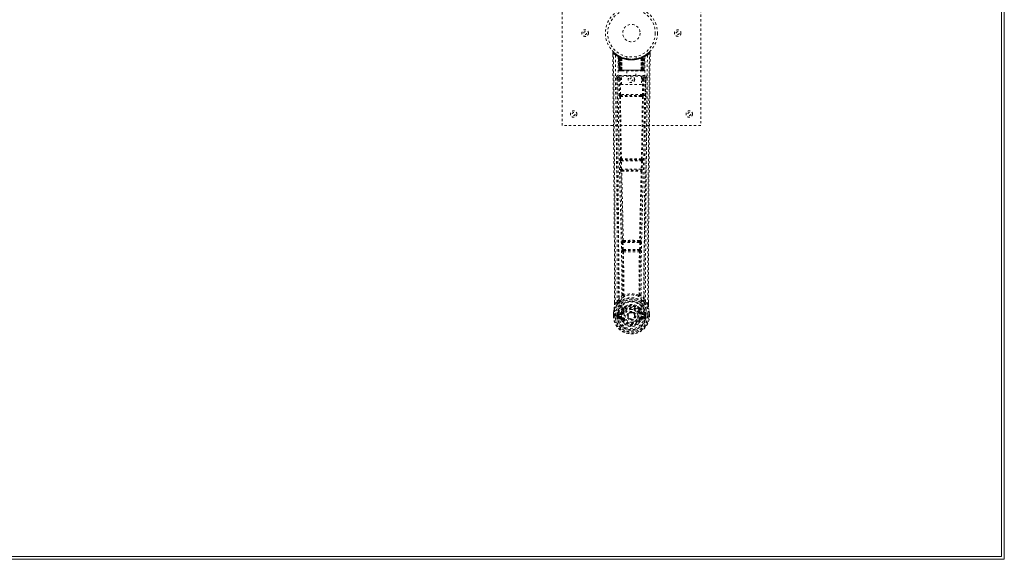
# Model space of a CAD drawing. Header units: inches. Extents: x 14 to 182, y 61 to 121.
# Tile 7 of 8: x 139 to 182, y 61 to 85. Entities that reach past the tile are written whole.
import ezdxf

# ---------------------------------------------------------------- set-up
doc = ezdxf.new("R2010")
doc.units = ezdxf.units.IN
doc.header["$MEASUREMENT"] = 0
doc.linetypes.add('SLD-Dashed', pattern=[0.075, 0.05, -0.025])
doc.linetypes.add('SLD-Solid', pattern=[0])

msp = doc.modelspace()

# ---------------------------------------------------------------- linework, layer by layer
at = {"color": 7, "linetype": 'SLD-Solid', "lineweight": 15}
for p, q in [((181.641, 120.9), (181.641, 61.4)), ((181.523, 61.518), (181.523, 120.782)), ((181.523, 61.518), (181.523, 120.782)), ((97.891, 61.518), (181.523, 61.518)), ((97.891, 61.518), (181.523, 61.518)), ((181.641, 61.4), (97.891, 61.4))]:
    msp.add_line(p, q, dxfattribs=at)
at = {"color": 7, "linetype": 'SLD-Dashed', "lineweight": 0}
for p, q in [((162.523, 80.15), (162.523, 88.15)), ((168.523, 88.15), (168.523, 80.15)), ((164.716, 83.291), (164.717, 83.208)), ((164.954, 83.177), (164.941, 83.185)), ((164.969, 83.152), (164.955, 83.16)), ((164.977, 82.554), (164.955, 83.16)), ((164.99, 82.554), (164.969, 83.152)), ((165.039, 83.132), (164.973, 83.166)), ((164.988, 83.144), (165.011, 82.551)), ((165.056, 83.106), (164.988, 83.141)), ((165.008, 82.554), (164.988, 83.141)), ((165.015, 83.111), (165.028, 83.137)), ((165.015, 83.111), (165.016, 82.554)), ((165.02, 83.109), (165.015, 83.111)), ((165.02, 83.109), (165.033, 83.135)), ((165.02, 82.554), (165.02, 83.109)), ((165.028, 83.137), (165.033, 83.135)), ((165.029, 83.105), (165.041, 83.131)), ((165.029, 82.554), (165.029, 83.105)), ((165.033, 83.103), (165.045, 83.129)), ((165.033, 83.103), (165.033, 82.554)), ((165.04, 83.131), (165.039, 83.132)), ((165.045, 83.129), (165.041, 83.131)), ((165.047, 83.096), (165.059, 83.123)), ((165.047, 83.096), (165.048, 82.554)), ((165.063, 83.121), (165.051, 83.095)), ((165.051, 82.554), (165.051, 83.095)), ((165.056, 83.106), (165.057, 83.105)), ((165.075, 82.554), (165.056, 83.106)), ((165.057, 83.105), (165.076, 82.554)), ((165.059, 83.123), (165.063, 83.121)), ((165.102, 83.076), (165.1, 83.077)), ((165.105, 82.553), (165.1, 83.077)), ((165.102, 83.076), (165.107, 82.554)), ((165.106, 83.103), (165.103, 83.104)), ((165.323, 83.139), (165.323, 83.043)), ((165.723, 83.043), (165.723, 83.139)), ((165.939, 82.554), (165.944, 83.076)), ((165.943, 83.104), (165.94, 83.103)), ((165.946, 83.077), (165.941, 82.553)), ((165.946, 83.077), (165.944, 83.076)), ((165.97, 82.554), (165.989, 83.105)), ((165.99, 83.106), (165.971, 82.554)), ((165.987, 83.123), (166.013, 83.135)), ((165.989, 83.105), (165.99, 83.106)), ((166.058, 83.141), (165.99, 83.106)), ((165.995, 83.095), (165.995, 82.554)), ((165.998, 82.554), (165.999, 83.096)), ((166.005, 83.131), (166.001, 83.129)), ((166.001, 83.129), (166.013, 83.103)), ((166.005, 83.131), (166.017, 83.105)), ((166.007, 83.132), (166.006, 83.131)), ((166.073, 83.166), (166.007, 83.132)), ((166.013, 83.135), (166.018, 83.137)), ((166.013, 83.135), (166.026, 83.109)), ((166.013, 82.554), (166.013, 83.103)), ((166.017, 83.105), (166.017, 82.554)), ((166.018, 83.137), (166.027, 83.142)), ((166.018, 83.137), (166.031, 83.111)), ((166.031, 83.111), (166.026, 83.109)), ((166.026, 83.109), (166.026, 82.554)), ((166.03, 82.554), (166.031, 83.111)), ((166.035, 82.551), (166.058, 83.144)), ((166.038, 82.554), (166.058, 83.141)), ((166.051, 83.135), (166.046, 83.136)), ((166.056, 82.554), (166.077, 83.152)), ((166.069, 82.554), (166.09, 83.16)), ((166.09, 83.16), (166.077, 83.152)), ((166.105, 83.185), (166.092, 83.177)), ((166.169, 83.226), (166.108, 83.189)), ((166.28, 83.314), (166.178, 83.233)), ((166.33, 83.292), (166.3, 83.292)), ((166.329, 83.206), (166.33, 83.291)), ((164.91, 82.228), (164.906, 82.21)), ((164.907, 82.218), (164.907, 82.208)), ((164.907, 82.208), (164.907, 82.207)), ((164.907, 82.207), (164.914, 81.393)), ((164.951, 82.316), (164.951, 82.256)), ((166.095, 82.316), (164.951, 82.316)), ((164.951, 82.256), (165.099, 82.256)), ((164.977, 82.554), (164.99, 82.554)), ((165.016, 82.554), (164.977, 82.554)), ((164.99, 82.554), (165.029, 82.554)), ((164.999, 82.153), (165.043, 82.154)), ((164.999, 82.153), (165.006, 81.493)), ((165.003, 82.526), (165.007, 82.525)), ((165.008, 82.554), (165.075, 82.554)), ((165.008, 82.525), (165.008, 82.525)), ((165.016, 82.525), (165.021, 82.525)), ((166.026, 82.554), (165.02, 82.554)), ((165.02, 82.525), (165.03, 82.525)), ((165.03, 82.525), (165.034, 82.525)), ((165.033, 82.554), (166.013, 82.554)), ((165.038, 82.525), (165.105, 82.525)), ((165.043, 82.199), (165.043, 82.154)), ((165.099, 82.199), (165.043, 82.199)), ((165.05, 81.494), (165.043, 82.154)), ((165.099, 82.154), (165.043, 82.154)), ((165.048, 82.554), (165.051, 82.554)), ((165.995, 82.554), (165.051, 82.554)), ((165.076, 82.554), (165.075, 82.554)), ((165.099, 81.927), (165.099, 82.293)), ((165.099, 82.293), (165.96, 82.293)), ((165.105, 82.553), (165.107, 82.554)), ((165.107, 82.554), (165.939, 82.554)), ((165.107, 82.525), (165.939, 82.525)), ((165.328, 82.525), (165.328, 82.293)), ((165.718, 82.293), (165.718, 82.525)), ((165.939, 82.554), (165.941, 82.553)), ((165.941, 82.525), (166.008, 82.525)), ((165.96, 82.293), (165.96, 81.927)), ((165.96, 82.256), (166.095, 82.256)), ((165.96, 82.199), (166.002, 82.199)), ((165.96, 82.154), (166.002, 82.154)), ((165.971, 82.554), (165.97, 82.554)), ((165.971, 82.554), (166.038, 82.554)), ((165.995, 82.554), (165.998, 82.554)), ((166.002, 82.154), (165.995, 81.494)), ((166.002, 82.199), (166.002, 82.154)), ((166.012, 82.525), (166.016, 82.525)), ((166.016, 82.525), (166.026, 82.525)), ((166.017, 82.554), (166.056, 82.554)), ((166.025, 82.525), (166.03, 82.525)), ((166.069, 82.554), (166.03, 82.554)), ((166.03, 82.525), (166.03, 82.527)), ((166.037, 82.525), (166.037, 82.525)), ((166.039, 82.525), (166.042, 82.526)), ((166.047, 82.153), (166.04, 81.493)), ((166.056, 82.554), (166.069, 82.554)), ((166.095, 82.256), (166.095, 82.316)), ((166.132, 81.393), (166.139, 82.207)), ((166.14, 82.21), (166.136, 82.228)), ((166.139, 82.208), (166.139, 82.218)), ((166.139, 82.207), (166.139, 82.208)), ((165.96, 81.927), (165.099, 81.927)), ((165.048, 81.404), (165.097, 81.403)), ((165.995, 81.494), (165.05, 81.494)), ((165.107, 81.45), (165.059, 81.45)), ((165.939, 81.45), (165.107, 81.45)), ((165.987, 81.45), (165.939, 81.45)), ((165.949, 81.403), (165.998, 81.404)), ((168.523, 80.15), (162.523, 80.15)), ((165.043, 78.622), (165.054, 78.269)), ((165.056, 78.715), (165.05, 78.712)), ((165.088, 78.623), (165.958, 78.623)), ((165.098, 78.271), (165.088, 78.623)), ((165.095, 78.668), (165.101, 78.671)), ((165.951, 78.668), (165.095, 78.668)), ((165.945, 78.671), (165.951, 78.668)), ((165.958, 78.623), (165.947, 78.271)), ((165.996, 78.712), (165.99, 78.715)), ((166.003, 78.622), (165.992, 78.269)), ((165.067, 78.18), (165.068, 78.179)), ((165.947, 78.271), (165.098, 78.271)), ((165.112, 78.226), (165.112, 78.226)), ((165.112, 78.226), (165.934, 78.226)), ((165.934, 78.226), (165.934, 78.226)), ((165.978, 78.179), (165.979, 78.18)), ((165.112, 75.1), (165.124, 74.791)), ((165.135, 75.194), (165.123, 75.19)), ((165.157, 75.102), (165.889, 75.102)), ((165.169, 74.793), (165.157, 75.102)), ((165.167, 75.147), (165.18, 75.151)), ((165.879, 75.147), (165.167, 75.147)), ((165.866, 75.151), (165.879, 75.147)), ((165.889, 75.102), (165.877, 74.793)), ((165.911, 75.194), (165.923, 75.19)), ((165.934, 75.1), (165.921, 74.791)), ((165.124, 74.791), (165.127, 74.757)), ((165.143, 74.701), (165.144, 74.701)), ((165.877, 74.793), (165.169, 74.793)), ((165.188, 74.748), (165.187, 74.748)), ((165.187, 74.748), (165.859, 74.748)), ((165.859, 74.748), (165.858, 74.748)), ((165.902, 74.701), (165.903, 74.701)), ((165.921, 74.791), (165.919, 74.757)), ((164.786, 72.418), (164.786, 72.507)), ((164.788, 72.508), (164.787, 72.419)), ((164.912, 72.535), (164.816, 72.42)), ((164.912, 72.535), (164.971, 72.647)), ((166.074, 72.647), (166.134, 72.535)), ((166.23, 72.42), (166.134, 72.535)), ((166.258, 72.419), (166.258, 72.521)), ((166.26, 72.418), (166.26, 72.52)), ((164.743, 71.919), (164.744, 72.036)), ((164.744, 72.04), (164.744, 72.036)), ((164.745, 72.036), (164.745, 71.918)), ((164.773, 72.036), (164.773, 71.92)), ((164.894, 71.92), (164.895, 71.993)), ((164.895, 71.993), (164.895, 71.993)), ((164.924, 71.991), (164.924, 71.921)), ((164.925, 71.992), (164.93, 72.011)), ((164.93, 72.011), (164.93, 71.998)), ((164.93, 71.998), (164.93, 71.92)), ((164.939, 72.039), (164.936, 72.035)), ((164.939, 72.039), (164.95, 72.05)), ((165.065, 72.071), (164.95, 72.05)), ((164.95, 72.05), (164.95, 72.05)), ((164.95, 72.05), (164.95, 72.05)), ((164.965, 72.017), (165.094, 72.042)), ((164.965, 72.017), (164.965, 71.987)), ((165.094, 72.017), (164.965, 72.017)), ((165.094, 71.987), (164.965, 71.987)), ((165.094, 72.042), (165.094, 72.017)), ((165.094, 71.987), (165.094, 72.017)), ((165.142, 72.072), (165.149, 72.083)), ((165.149, 72.083), (165.176, 72.072)), ((165.152, 72.232), (165.151, 72.209)), ((165.158, 72.259), (165.17, 72.277)), ((165.175, 72.227), (165.175, 72.204)), ((165.366, 71.926), (165.367, 71.942)), ((165.87, 72.072), (165.897, 72.083)), ((165.871, 72.204), (165.871, 72.227)), ((165.876, 72.277), (165.887, 72.26)), ((165.894, 72.232), (165.895, 72.209)), ((165.897, 72.083), (165.904, 72.072)), ((165.952, 72.042), (166.081, 72.017)), ((165.952, 72.042), (165.952, 72.017)), ((166.081, 72.017), (165.952, 72.017)), ((165.952, 71.987), (165.952, 72.017)), ((166.081, 71.987), (165.952, 71.987)), ((166.096, 72.05), (165.981, 72.071)), ((166.081, 71.987), (166.081, 72.017)), ((166.096, 72.05), (166.106, 72.04)), ((166.11, 72.035), (166.106, 72.04)), ((166.116, 72.011), (166.116, 71.998)), ((166.121, 71.992), (166.116, 72.011)), ((166.116, 71.998), (166.116, 71.92)), ((166.151, 71.993), (166.122, 71.991)), ((166.122, 71.921), (166.122, 71.991)), ((166.151, 71.993), (166.151, 71.921)), ((166.151, 71.993), (166.151, 71.993)), ((166.273, 71.92), (166.272, 72.036)), ((166.301, 71.918), (166.301, 72.036)), ((166.302, 72.036), (166.302, 72.04)), ((166.303, 71.919), (166.302, 72.036)), ((164.743, 71.919), (164.747, 71.919)), ((164.747, 71.919), (164.8, 71.919)), ((164.8, 71.919), (164.823, 71.92)), ((164.823, 71.92), (164.829, 71.92)), ((164.829, 71.92), (164.98, 71.92)), ((164.894, 71.92), (164.894, 71.92)), ((164.93, 71.92), (164.924, 71.921)), ((164.947, 71.799), (165.066, 71.776)), ((164.978, 71.865), (164.978, 71.835)), ((164.978, 71.865), (165.094, 71.865)), ((165.094, 71.815), (164.978, 71.835)), ((164.978, 71.835), (165.094, 71.835)), ((164.98, 71.919), (164.98, 71.92)), ((165.094, 71.865), (165.094, 71.835)), ((165.094, 71.815), (165.094, 71.835)), ((165.154, 71.771), (165.15, 71.78)), ((165.176, 71.781), (165.154, 71.771)), ((165.367, 71.918), (165.366, 71.926)), ((165.892, 71.771), (165.87, 71.781)), ((165.896, 71.78), (165.892, 71.771)), ((165.947, 71.748), (165.892, 71.771)), ((165.952, 71.865), (165.952, 71.835)), ((165.952, 71.865), (166.068, 71.865)), ((166.068, 71.835), (165.952, 71.815)), ((165.952, 71.815), (165.952, 71.835)), ((165.952, 71.835), (166.068, 71.835)), ((165.98, 71.776), (166.098, 71.799)), ((166.066, 71.92), (166.217, 71.92)), ((166.068, 71.835), (166.068, 71.865)), ((166.116, 71.92), (166.122, 71.921)), ((166.217, 71.92), (166.222, 71.92)), ((166.222, 71.92), (166.245, 71.919)), ((166.245, 71.919), (166.299, 71.919)), ((166.299, 71.919), (166.303, 71.919))]:
    msp.add_line(p, q, dxfattribs=at)
at = {"color": 7, "linetype": 'SLD-Dashed', "lineweight": 0, "flags": 128}
for points in [[(164.786, 72.507), (164.784, 75.136), (164.766, 77.854), (164.742, 80.573), (164.716, 83.292)], [(164.716, 83.292), (164.717, 83.291), (164.718, 83.292), (164.725, 83.292), (164.735, 83.292), (164.74, 83.292), (164.746, 83.292)], [(164.764, 83.312), (164.757, 83.316), (164.749, 83.318), (164.741, 83.319), (164.733, 83.317), (164.726, 83.314), (164.721, 83.308), (164.718, 83.302), (164.717, 83.294)], [(164.746, 83.292), (164.754, 83.301), (164.76, 83.308), (164.765, 83.313), (164.766, 83.314)], [(164.816, 72.42), (164.817, 73.158), (164.817, 73.938), (164.815, 74.761), (164.811, 75.627), (164.807, 76.423), (164.801, 77.253), (164.8, 77.444), (164.798, 77.636), (164.797, 77.83), (164.796, 77.963), (164.794, 78.093), (164.793, 78.229), (164.792, 78.37), (164.788, 78.823), (164.783, 79.328), (164.778, 79.884), (164.775, 80.235), (164.771, 80.607), (164.767, 81.01), (164.764, 81.385), (164.759, 81.876), (164.755, 82.312), (164.752, 82.693), (164.749, 83.02), (164.746, 83.292)], [(164.835, 83.198), (164.84, 81.607), (164.859, 80.018), (164.889, 78.432), (164.927, 76.849), (164.957, 75.609), (164.98, 74.373), (164.99, 73.143), (164.98, 71.92)], [(164.944, 83.143), (164.95, 81.556), (164.971, 79.971), (165.004, 78.389), (165.044, 76.81), (165.076, 75.573), (165.1, 74.34), (165.11, 73.112), (165.097, 71.89)], [(164.949, 83.177), (164.956, 83.166), (164.96, 83.152)], [(164.956, 83.166), (164.957, 83.16), (164.957, 83.159)], [(164.986, 83.149), (164.988, 83.143), (164.988, 83.141)], [(164.989, 83.157), (164.995, 83.154), (165.028, 83.137)], [(165.72, 83.043), (165.722, 83.043), (165.704, 83.04), (165.666, 83.034), (165.612, 83.029), (165.547, 83.025), (165.523, 83.025)], [(166.102, 83.143), (166.096, 81.556), (166.075, 79.971), (166.042, 78.389), (166.002, 76.81), (165.97, 75.573), (165.946, 74.34), (165.936, 73.111), (165.949, 71.89)], [(165.995, 83.095), (165.99, 83.105), (165.987, 83.113), (165.984, 83.119), (165.983, 83.121)], [(165.987, 83.123), (165.987, 83.122), (165.988, 83.121), (165.989, 83.118), (165.99, 83.115), (165.992, 83.111), (165.994, 83.106), (165.996, 83.101), (165.999, 83.096)], [(166.211, 83.198), (166.205, 81.607), (166.187, 80.018), (166.157, 78.432), (166.119, 76.849), (166.089, 75.609), (166.066, 74.373), (166.056, 73.143), (166.066, 71.92)], [(166.082, 83.171), (166.09, 83.176), (166.093, 83.177)], [(166.23, 72.42), (166.229, 73.234), (166.229, 74.082), (166.232, 74.966), (166.235, 75.768), (166.238, 76.286), (166.242, 76.828), (166.246, 77.394), (166.25, 77.958), (166.255, 78.446), (166.26, 79.093), (166.267, 79.781), (166.273, 80.51), (166.28, 81.187), (166.3, 83.292)], [(166.26, 72.52), (166.262, 75.137), (166.28, 77.853), (166.304, 80.574), (166.33, 83.292)], [(166.327, 83.291), (166.325, 83.299), (166.321, 83.307), (166.316, 83.313), (166.31, 83.318), (166.303, 83.321), (166.295, 83.322), (166.288, 83.32), (166.282, 83.316)], [(164.846, 82.21), (164.85, 81.834), (164.854, 81.405), (164.858, 80.936), (164.863, 80.511), (164.865, 80.288), (164.867, 80.066), (164.869, 79.843), (164.872, 79.59), (164.874, 79.335), (164.876, 79.088), (164.881, 78.585), (164.885, 78.117), (164.889, 77.685), (164.893, 77.262), (164.896, 76.772), (164.902, 75.931), (164.907, 75.083), (164.911, 74.206), (164.912, 73.351), (164.912, 72.535)], [(164.906, 82.21), (164.93, 82.182), (164.999, 82.153)], [(164.906, 82.21), (164.937, 79.022), (164.963, 75.834), (164.971, 72.647)], [(165.043, 82.199), (164.974, 82.227), (164.951, 82.256)], [(165.048, 82.554), (165.04, 82.554), (165.032, 82.554), (165.025, 82.554), (165.019, 82.554), (165.014, 82.554), (165.01, 82.554), (165.009, 82.554), (165.008, 82.554)], [(165.008, 82.554), (165.009, 82.547), (165.01, 82.545)], [(165.022, 82.525), (165.022, 82.525), (165.023, 82.526), (165.026, 82.526), (165.029, 82.527)], [(165.037, 82.525), (165.039, 82.525), (165.04, 82.525)], [(165.076, 82.554), (165.08, 82.544), (165.087, 82.535)], [(165.105, 82.553), (165.09, 82.539), (165.087, 82.535)], [(165.941, 82.553), (165.956, 82.539), (165.959, 82.535)], [(165.959, 82.535), (165.966, 82.544), (165.97, 82.554)], [(166.038, 82.554), (166.037, 82.554), (166.035, 82.554), (166.032, 82.554), (166.027, 82.554), (166.021, 82.554), (166.014, 82.554), (166.006, 82.554), (165.998, 82.554)], [(166.095, 82.256), (166.071, 82.227), (166.002, 82.199)], [(166.047, 82.153), (166.042, 82.153), (166.032, 82.153), (166.018, 82.154), (166.002, 82.154)], [(166.017, 82.527), (166.02, 82.526), (166.023, 82.526), (166.024, 82.525), (166.024, 82.525)], [(166.047, 82.153), (166.116, 82.182), (166.137, 82.208)], [(166.074, 72.647), (166.083, 75.834), (166.109, 79.022), (166.14, 82.21)], [(166.134, 72.535), (166.134, 73.276), (166.135, 74.047), (166.138, 74.85), (166.142, 75.616), (166.147, 76.392), (166.153, 77.168), (166.159, 77.924), (166.166, 78.649), (166.172, 79.325), (166.179, 80.081), (166.186, 80.791), (166.193, 81.488), (166.2, 82.21)], [(165.05, 81.494), (165.035, 81.494), (165.02, 81.493), (165.01, 81.493), (165.006, 81.493)], [(165.015, 81.405), (165.032, 80.059), (165.056, 78.715)], [(165.09, 78.712), (165.065, 80.057), (165.048, 81.404)], [(165.949, 81.403), (165.737, 81.403), (165.523, 81.403), (165.308, 81.403), (165.097, 81.403)], [(165.939, 81.45), (165.735, 81.45), (165.529, 81.45), (165.317, 81.45), (165.107, 81.45)], [(165.998, 81.404), (165.981, 80.057), (165.956, 78.712)], [(165.986, 81.45), (166.003, 81.446), (166.014, 81.438)], [(166.031, 81.405), (166.014, 80.059), (165.99, 78.715)], [(166.04, 81.493), (166.036, 81.493), (166.025, 81.493), (166.011, 81.494), (165.995, 81.494)], [(165.088, 78.623), (165.08, 78.623), (165.072, 78.623), (165.064, 78.623), (165.058, 78.623), (165.052, 78.622), (165.048, 78.622), (165.045, 78.622), (165.043, 78.622)], [(166.003, 78.622), (166.001, 78.622), (165.998, 78.622), (165.994, 78.622), (165.988, 78.623), (165.982, 78.623), (165.974, 78.623), (165.966, 78.623), (165.958, 78.623)], [(165.098, 78.271), (165.09, 78.271), (165.082, 78.27), (165.075, 78.27), (165.069, 78.27), (165.063, 78.27), (165.059, 78.27), (165.055, 78.27), (165.054, 78.269)], [(165.054, 78.269), (165.056, 78.236), (165.056, 78.234)], [(165.068, 78.179), (165.103, 76.684), (165.135, 75.194)], [(165.171, 75.189), (165.138, 76.681), (165.102, 78.177)], [(165.944, 78.177), (165.908, 76.681), (165.875, 75.189)], [(165.978, 78.179), (165.943, 76.684), (165.911, 75.194)], [(165.992, 78.269), (165.99, 78.27), (165.987, 78.27), (165.983, 78.27), (165.977, 78.27), (165.971, 78.27), (165.963, 78.27), (165.956, 78.271), (165.947, 78.271)], [(165.974, 78.199), (165.975, 78.197), (165.978, 78.179)], [(165.992, 78.269), (165.99, 78.236), (165.99, 78.234)], [(165.157, 75.102), (165.149, 75.101), (165.141, 75.101), (165.134, 75.101), (165.128, 75.1), (165.122, 75.1), (165.118, 75.1), (165.114, 75.1), (165.112, 75.1)], [(165.157, 75.102), (165.156, 75.11), (165.157, 75.118), (165.158, 75.133), (165.162, 75.143), (165.167, 75.147)], [(165.879, 75.147), (165.884, 75.143), (165.888, 75.133), (165.889, 75.118), (165.89, 75.11), (165.889, 75.102)], [(165.934, 75.1), (165.932, 75.1), (165.928, 75.1), (165.924, 75.1), (165.918, 75.1), (165.912, 75.101), (165.905, 75.101), (165.897, 75.101), (165.889, 75.102)], [(165.169, 74.793), (165.161, 74.792), (165.153, 74.792), (165.146, 74.792), (165.14, 74.792), (165.134, 74.791), (165.13, 74.791), (165.126, 74.791), (165.124, 74.791)], [(165.144, 74.701), (165.154, 73.769), (165.155, 72.84)], [(165.18, 74.696), (165.19, 73.763), (165.191, 72.833)], [(165.855, 72.833), (165.856, 73.763), (165.866, 74.696)], [(165.877, 74.793), (165.876, 74.784), (165.875, 74.776), (165.87, 74.761), (165.865, 74.752), (165.862, 74.749), (165.86, 74.748), (165.859, 74.748)], [(165.921, 74.791), (165.916, 74.791), (165.906, 74.792), (165.892, 74.792), (165.877, 74.793)], [(165.902, 74.701), (165.891, 73.769), (165.891, 72.84)], [(165.153, 72.832), (165.056, 72.745), (164.971, 72.647)], [(165.153, 72.832), (165.155, 72.821), (165.16, 72.812), (165.166, 72.806), (165.173, 72.803), (165.182, 72.803), (165.189, 72.807), (165.196, 72.813), (165.201, 72.823)], [(165.191, 72.833), (165.191, 72.832), (165.192, 72.83), (165.194, 72.827), (165.201, 72.823)], [(165.845, 72.823), (165.851, 72.827), (165.854, 72.83), (165.855, 72.832), (165.855, 72.833)], [(165.845, 72.823), (165.85, 72.813), (165.857, 72.807), (165.864, 72.803), (165.872, 72.803), (165.88, 72.806), (165.886, 72.812), (165.891, 72.821), (165.893, 72.832)], [(166.074, 72.647), (165.99, 72.745), (165.893, 72.832)], [(164.954, 72.495), (164.854, 72.371), (164.774, 72.217)], [(164.816, 72.42), (164.81, 72.42), (164.804, 72.42), (164.798, 72.42), (164.793, 72.419), (164.789, 72.419), (164.787, 72.419), (164.786, 72.419), (164.786, 72.418)], [(165.064, 72.598), (165.059, 72.592), (165.05, 72.583)], [(165.296, 72.363), (165.245, 72.336), (165.17, 72.277)], [(165.876, 72.277), (165.801, 72.336), (165.75, 72.363)], [(165.996, 72.583), (165.987, 72.592), (165.981, 72.598)], [(166.092, 72.495), (166.192, 72.372), (166.272, 72.217)], [(166.26, 72.418), (166.26, 72.419), (166.259, 72.419), (166.257, 72.419), (166.253, 72.419), (166.248, 72.42), (166.242, 72.42), (166.236, 72.42), (166.23, 72.42)], [(164.744, 72.036), (164.743, 72.036), (164.745, 72.036), (164.747, 72.036), (164.751, 72.036), (164.755, 72.036), (164.761, 72.036), (164.767, 72.036), (164.773, 72.036)], [(164.774, 72.217), (164.757, 72.139), (164.744, 72.04)], [(164.744, 72.036), (164.757, 72.131), (164.772, 72.206)], [(164.744, 72.04), (164.745, 72.04), (164.747, 72.04), (164.75, 72.039), (164.753, 72.039), (164.758, 72.038), (164.763, 72.037), (164.768, 72.037), (164.773, 72.036)], [(164.774, 72.217), (164.773, 72.212), (164.772, 72.206)], [(164.895, 71.993), (164.905, 71.992), (164.914, 71.992), (164.921, 71.991), (164.924, 71.991)], [(164.924, 71.991), (164.925, 71.992), (164.925, 71.992)], [(164.965, 71.987), (164.946, 71.99), (164.93, 71.998)], [(165.092, 72.094), (165.079, 72.077), (165.065, 72.071)], [(165.151, 72.209), (165.121, 72.159), (165.092, 72.094)], [(165.204, 72.06), (165.199, 72.062), (165.194, 72.064), (165.189, 72.066), (165.185, 72.068), (165.181, 72.07), (165.179, 72.071), (165.177, 72.071), (165.176, 72.072)], [(165.897, 72.083), (165.871, 72.144), (165.842, 72.191)], [(165.842, 72.06), (165.847, 72.062), (165.852, 72.064), (165.857, 72.066), (165.861, 72.068), (165.865, 72.07), (165.867, 72.071), (165.869, 72.071), (165.87, 72.072)], [(165.895, 72.209), (165.925, 72.159), (165.954, 72.094)], [(165.954, 72.094), (165.967, 72.077), (165.981, 72.071)], [(166.116, 71.998), (166.1, 71.99), (166.081, 71.987)], [(166.121, 71.992), (166.121, 71.991), (166.122, 71.991)], [(166.273, 72.206), (166.273, 72.212), (166.272, 72.217)], [(166.302, 72.04), (166.29, 72.128), (166.272, 72.217)], [(166.302, 72.04), (166.301, 72.04), (166.299, 72.04), (166.296, 72.039), (166.293, 72.039), (166.288, 72.038), (166.283, 72.037), (166.278, 72.037), (166.272, 72.036)], [(166.272, 72.036), (166.279, 72.036), (166.285, 72.036), (166.291, 72.036), (166.295, 72.036), (166.299, 72.036), (166.301, 72.036), (166.302, 72.036), (166.302, 72.036)], [(166.302, 72.036), (166.289, 72.131), (166.273, 72.206)], [(164.773, 71.92), (164.767, 71.92), (164.76, 71.92), (164.755, 71.92), (164.75, 71.92), (164.747, 71.919), (164.744, 71.919), (164.743, 71.919), (164.743, 71.919)], [(164.924, 71.921), (164.921, 71.92), (164.914, 71.92), (164.905, 71.92), (164.894, 71.92)], [(164.935, 71.848), (164.955, 71.861), (164.978, 71.865)], [(165.949, 71.89), (165.943, 71.812), (165.92, 71.736), (165.881, 71.666), (165.827, 71.605), (165.762, 71.556), (165.687, 71.519), (165.607, 71.497), (165.523, 71.49), (165.439, 71.497), (165.359, 71.519), (165.284, 71.556), (165.218, 71.605), (165.165, 71.666), (165.125, 71.736), (165.103, 71.812), (165.097, 71.89)], [(165.204, 71.792), (165.199, 71.79), (165.194, 71.788), (165.189, 71.786), (165.185, 71.784), (165.181, 71.783), (165.179, 71.782), (165.177, 71.781), (165.176, 71.781)], [(165.842, 71.792), (165.847, 71.79), (165.852, 71.788), (165.857, 71.786), (165.861, 71.784), (165.865, 71.783), (165.867, 71.782), (165.869, 71.781), (165.87, 71.781)], [(166.068, 71.865), (166.091, 71.861), (166.111, 71.848)], [(166.303, 71.919), (166.303, 71.919), (166.302, 71.919), (166.299, 71.919), (166.296, 71.92), (166.291, 71.92), (166.285, 71.92), (166.279, 71.92), (166.273, 71.92)]]:
    msp.add_lwpolyline(points, dxfattribs=at)
at = {"color": 7, "linetype": 'SLD-Dashed', "lineweight": 0}
for centre, radius in [((165.523, 84.15), 1.125), ((165.523, 84.15), 1.03), ((163.523, 84.15), 0.141), ((165.523, 84.15), 0.375), ((167.523, 84.15), 0.14), ((163.523, 84.15), 0.0625), ((167.523, 84.15), 0.0625), ((165.523, 82.15), 0.14), ((165.523, 82.15), 0.0625), ((163.023, 80.65), 0.141), ((163.023, 80.65), 0.0625), ((168.023, 80.65), 0.141), ((168.023, 80.65), 0.0625), ((165.523, 71.926), 0.7), ((165.523, 71.926), 0.69), ((165.523, 71.926), 0.623), ((165.523, 71.926), 0.32), ((165.523, 71.926), 0.275), ((165.523, 71.926), 0.188), ((165.523, 71.926), 0.157), ((165.523, 71.926), 0.142), ((165.523, 71.926), 0.139), ((165.523, 71.926), 0.138)]:
    msp.add_circle(centre, radius, dxfattribs=at)
for centre, radius, start, end in [((164.746, 83.292), 0.03, 47.8382, 180.547), ((165.516, 84.184), 1.198, 228.099, 235.3398), ((165.523, 84.151), 1.158, 227.8714, 312.1369), ((165.52, 84.147), 1.123, 227.9065, 235.3525), ((164.865, 83.198), 0.03, 55.9238, 179.7425), ((165.509, 84.386), 1.366, 240.4191, 245.5474), ((165.524, 84.153), 1.13, 235.3497, 240.4673), ((164.926, 83.159), 0.03, 1.9626, 58.948), ((165.592, 84.266), 1.262, 238.975, 239.7607), ((164.906, 83.123), 0.0707, 31.4448, 58.8954), ((164.985, 83.13), 0.0429, 114.1844, 162.9929), ((165.523, 84.182), 1.19, 240.8803, 299.1197), ((164.939, 83.151), 0.03, 1.9357, 59.6736), ((165.434, 83.995), 0.949, 239.6004, 242.5355), ((165.534, 84.173), 1.154, 239.9238, 243.9541), ((165.513, 83.785), 0.838, 228.2623, 233.5242), ((165.523, 84.15), 1.128, 240.4735, 299.5265), ((165.49, 83.752), 0.794, 229.0353, 234.5068), ((164.958, 83.14), 0.0301, 16.9363, 61.1822), ((164.958, 83.14), 0.0299, 1.8254, 60.7379), ((165.53, 84.164), 1.143, 240.8135, 245.6749), ((165.496, 83.754), 0.796, 230.3099, 235.6685), ((165.523, 84.149), 1.155, 244.2143, 295.7857), ((165.523, 84.149), 1.155, 244.9105, 295.0895), ((165.026, 83.105), 0.0297, 1.4422, 64.4954), ((165.028, 83.104), 0.0297, 1.4753, 64.5721), ((165.523, 84.149), 1.155, 245.8863, 294.1137), ((165.475, 83.696), 0.723, 234.7298, 238.7933), ((165.074, 83.093), 0.0311, 328.334, 19.667), ((165.073, 83.094), 0.0345, 328.9791, 15.164), ((165.523, 84.113), 1.12, 247.9252, 292.0748), ((165.973, 83.094), 0.0345, 164.836, 211.0209), ((165.972, 83.093), 0.031, 160.2257, 211.6943), ((165.564, 83.706), 0.735, 301.2434, 305.2334), ((165.637, 83.903), 0.855, 293.5393, 295.4943), ((166.042, 83.029), 0.109, 91.2422, 120.4841), ((166.018, 83.104), 0.0297, 115.4401, 178.5415), ((166.02, 83.105), 0.0297, 115.5158, 178.5466), ((165.52, 83.794), 0.846, 304.4853, 309.5276), ((165.548, 83.762), 0.808, 305.5348, 310.9143), ((166.074, 83.009), 0.137, 89.412, 113.5101), ((165.532, 83.786), 0.839, 306.4783, 311.7352), ((166.088, 83.14), 0.0299, 119.236, 178.2319), ((165.679, 83.881), 0.817, 298.7851, 300.3791), ((166.107, 83.151), 0.0299, 120.3, 178.1227), ((165.522, 84.151), 1.129, 299.5291, 304.654), ((166.061, 83.13), 0.043, 17.0501, 65.7978), ((166.12, 83.159), 0.03, 121.0745, 178.0149), ((165.539, 84.382), 1.361, 294.4446, 299.5889), ((165.526, 84.146), 1.123, 304.6455, 312.0936), ((166.181, 83.198), 0.03, 0.2501, 124.0837), ((165.524, 84.191), 1.208, 304.6821, 311.8677), ((166.3, 83.292), 0.03, 359.4775, 132.1453), ((166.243, 83.261), 0.0646, 28.8013, 55.6073), ((164.951, 82.211), 0.105, 89.9125, 180.6438), ((164.888, 79.351), 2.859, 89.6399, 90.842), ((164.951, 82.211), 0.045, 90.0272, 157.9854), ((165.007, 82.555), 0.03, 182.0142, 269.9841), ((165.008, 82.556), 0.0305, 182.359, 249.381), ((165.02, 82.555), 0.03, 182.0002, 246.548), ((165.044, 82.154), 0.0451, 90.4228, 180.361), ((165.02, 82.557), 0.0315, 237.9497, 270.6786), ((165.038, 82.555), 0.03, 181.938, 269.9347), ((165.036, 82.413), 0.116, 100.1167, 103.9467), ((165.846, 82.551), 0.83, 179.7797, 181.6267), ((165.421, 82.547), 0.401, 178.9502, 183.0929), ((165.462, 82.547), 0.433, 179.086, 182.9199), ((165.466, 82.547), 0.433, 179.086, 182.9199), ((165.479, 82.547), 0.432, 179.0448, 182.8869), ((165.497, 82.547), 0.446, 179.0887, 182.8058), ((165.105, 82.555), 0.0299, 181.8188, 269.8017), ((165.107, 82.552), 0.0265, 218.3725, 269.3892), ((165.939, 82.552), 0.0266, 270.7846, 321.4745), ((165.941, 82.555), 0.0299, 270.1983, 358.1812), ((165.556, 82.547), 0.439, 357.1637, 0.9417), ((165.559, 82.547), 0.439, 357.1637, 0.9417), ((166.003, 82.56), 0.0353, 261.8228, 350.6682), ((166.002, 82.154), 0.045, 359.6102, 89.5808), ((166.008, 82.555), 0.03, 270.0547, 358.0906), ((165.587, 82.547), 0.426, 357.051, 0.9431), ((165.172, 82.551), 0.844, 358.4087, 0.2251), ((165.615, 82.547), 0.41, 356.937, 0.9828), ((166.026, 82.557), 0.0314, 269.302, 302.3773), ((166.009, 82.414), 0.115, 75.8241, 79.623), ((166.026, 82.555), 0.03, 293.5, 358.0067), ((166.039, 82.555), 0.03, 269.9976, 358.0041), ((166.038, 82.556), 0.0305, 290.7033, 357.6439), ((166.095, 82.211), 0.105, 359.3736, 90.0753), ((166.095, 82.211), 0.045, 22.0146, 89.9728), ((166.158, 79.335), 2.876, 89.1625, 90.358), ((165.295, 81.48), 0.289, 177.3552, 195.0287), ((165.061, 81.404), 0.0456, 91.9224, 178.9984), ((165.041, 81.661), 0.258, 264.2225, 271.5593), ((165.123, 81.41), 0.0749, 147.9663, 184.8453), ((165.127, 81.486), 0.0773, 174.5399, 208.3766), ((165.161, 81.414), 0.0652, 146.4173, 189.4339), ((165.884, 81.414), 0.0653, 350.5673, 33.524), ((165.922, 81.41), 0.0756, 355.3313, 31.8558), ((165.919, 81.486), 0.0772, 331.61, 5.4723), ((166.005, 81.661), 0.258, 268.4438, 275.7785), ((165.992, 81.407), 0.0384, 357.0672, 55.3742), ((165.751, 81.48), 0.289, 344.9762, 2.649), ((165.263, 78.65), 0.222, 163.6426, 187.1246), ((165.095, 78.714), 0.0451, 181.9476, 269.44), ((165.101, 78.716), 0.0451, 181.9778, 269.415), ((165.082, 78.848), 0.136, 258.861, 273.2825), ((165.146, 78.637), 0.0601, 148.5898, 193.1129), ((165.523, 42.579), 36.135, 89.3136, 90.6866), ((165.147, 78.705), 0.057, 172.605, 216.4814), ((165.523, 45.648), 33.026, 89.2675, 90.7325), ((165.945, 78.716), 0.0451, 270.5808, 358.028), ((165.9, 78.705), 0.0567, 323.3777, 7.5122), ((165.951, 78.714), 0.0451, 270.5531, 358.0593), ((165.9, 78.637), 0.0601, 346.8861, 31.4111), ((165.964, 78.848), 0.136, 266.744, 281.1108), ((165.783, 78.65), 0.222, 352.8954, 16.3492), ((165.174, 78.23), 0.118, 178.0177, 205.3353), ((165.112, 78.181), 0.0452, 90.6398, 181.6146), ((165.113, 78.181), 0.0451, 90.6415, 181.6278), ((165.094, 78.3), 0.123, 257.6568, 273.6594), ((165.161, 78.265), 0.0626, 174.4743, 218.457), ((165.171, 78.188), 0.0698, 146.9621, 189.0622), ((165.523, 111.75), 33.576, 269.2814, 270.7186), ((165.523, 111.575), 33.351, 269.2944, 270.7056), ((165.885, 78.265), 0.0626, 321.532, 5.5147), ((165.934, 78.182), 0.0434, 22.7983, 90.2021), ((165.875, 78.188), 0.0697, 350.9123, 33.0634), ((165.934, 78.181), 0.0451, 358.3736, 89.372), ((165.952, 78.301), 0.125, 266.4407, 282.2431), ((165.872, 78.23), 0.118, 334.6652, 2.0072), ((165.275, 75.127), 0.165, 157.6321, 189.4134), ((165.168, 75.192), 0.0451, 182.5009, 269.1287), ((165.18, 75.196), 0.0451, 182.5888, 269.117), ((165.165, 75.281), 0.092, 251.465, 273.988), ((165.523, 38.163), 37.028, 89.4553, 90.5445), ((165.232, 75.183), 0.0613, 173.9513, 211.5452), ((165.523, 42.259), 32.893, 89.4021, 90.5979), ((165.866, 75.196), 0.0451, 270.9042, 357.3899), ((165.814, 75.183), 0.0608, 328.3268, 6.2032), ((165.881, 75.281), 0.0919, 266.0216, 288.5444), ((165.878, 75.192), 0.0451, 270.8589, 357.5115), ((165.771, 75.127), 0.165, 350.5862, 22.3683), ((165.22, 74.753), 0.0933, 177.5406, 214.127), ((165.188, 74.703), 0.0451, 91.0432, 182.1458), ((165.189, 74.702), 0.0451, 91.0288, 182.1687), ((165.174, 74.784), 0.0879, 250.2434, 273.9554), ((165.228, 74.791), 0.0588, 177.8599, 226.6069), ((165.266, 74.708), 0.0873, 153.195, 188.1731), ((165.523, 107.431), 32.737, 269.3991, 270.6007), ((165.523, 108.115), 33.37, 269.4251, 270.5749), ((165.857, 74.702), 0.0451, 357.859, 88.957), ((165.78, 74.708), 0.0873, 351.8163, 26.8156), ((165.858, 74.703), 0.0451, 357.8542, 88.9568), ((165.872, 74.785), 0.0889, 266.1801, 289.6207), ((165.826, 74.753), 0.0932, 325.8476, 2.486), ((165.141, 72.839), 0.0144, 327.6796, 3.143), ((165.214, 72.836), 0.0608, 183.6687, 286.5451), ((165.188, 72.913), 0.0794, 246.0377, 272.5159), ((165.523, 71.912), 0.965, 70.5269, 109.4744), ((165.278, 72.841), 0.0786, 193.322, 233.745), ((165.523, 71.985), 0.844, 69.772, 110.228), ((165.832, 72.836), 0.0608, 253.4549, 356.3313), ((165.768, 72.841), 0.0786, 306.255, 346.678), ((165.858, 72.913), 0.0795, 267.4967, 293.9443), ((165.905, 72.839), 0.0143, 176.5967, 212.4624), ((165.523, 71.926), 0.787, 8.3239, 171.6761), ((163.586, 72.39), 1.201, 351.1804, 1.347), ((165.523, 71.926), 0.758, 8.3238, 171.6762), ((161.193, 73.06), 3.679, 346.761, 349.9856), ((165.523, 71.926), 0.632, 6.0644, 173.9356), ((165.372, 72.98), 0.64, 224.0737, 229.2753), ((165.523, 71.926), 0.602, 6.2697, 173.7303), ((166.496, 70.923), 2.202, 131.055, 134.4314), ((165.032, 72.65), 0.0608, 182.3901, 301.9625), ((165.791, 72.089), 0.888, 129.1307, 144.9688), ((165.523, 71.915), 0.453, 39.7478, 140.2514), ((165.523, 71.889), 0.494, 46.9726, 133.0274), ((165.523, 71.945), 0.476, 61.4725, 118.5263), ((165.255, 72.089), 0.887, 35.0259, 50.8747), ((166.014, 72.65), 0.0608, 238.028, 357.6194), ((164.554, 70.927), 2.197, 45.5645, 48.9492), ((165.671, 72.983), 0.644, 310.7445, 315.9157), ((169.84, 73.057), 3.666, 190.0061, 193.2422), ((167.46, 72.39), 1.2, 178.6517, 188.8209), ((165.044, 71.995), 0.115, 159.7142, 172.2702), ((164.964, 72.048), 0.0305, 203.8221, 270.962), ((165.387, 71.836), 0.491, 116.127, 155.5121), ((165.33, 71.83), 0.439, 113.9318, 149.9054), ((165.095, 72.072), 0.0299, 180.981, 268.9549), ((165.123, 72.099), 0.031, 190.1619, 328.201), ((165.092, 72.098), 0.0566, 271.9649, 331.5488), ((165.094, 72.106), 0.089, 270, 337.226), ((165.094, 72.106), 0.119, 269.9981, 337.2252), ((165.588, 71.93), 0.465, 145.8291, 160.7994), ((165.196, 72.236), 0.0444, 147.4171, 184.9868), ((165.182, 72.212), 0.0305, 185.6381, 316.0616), ((165.173, 72.255), 0.0505, 244.2381, 271.7353), ((165.174, 72.277), 0.0507, 244.3343, 271.7453), ((165.21, 72.282), 0.0404, 187.2964, 232.7957), ((165.208, 72.226), 0.0326, 132.1537, 178.3767), ((165.203, 72.228), 0.0371, 220.1813, 270.7207), ((165.523, 71.926), 0.376, 22.774, 157.226), ((165.523, 71.932), 0.411, 39.0116, 140.9884), ((165.523, 71.926), 0.346, 22.7739, 157.2261), ((165.523, 71.926), 0.275, 90.0003, 269.9997), ((165.523, 71.926), 0.157, 65.1542, 110.0596), ((165.523, 71.926), 0.275, 270.0003, 89.9997), ((165.864, 72.212), 0.0305, 223.9268, 354.3799), ((165.843, 72.228), 0.0371, 269.29, 319.8221), ((165.952, 72.106), 0.119, 202.7775, 269.9992), ((165.836, 72.282), 0.0404, 307.2015, 352.7065), ((165.838, 72.226), 0.0327, 1.7113, 47.7583), ((165.952, 72.106), 0.089, 202.774, 270), ((165.872, 72.277), 0.0506, 268.2551, 295.6855), ((165.873, 72.255), 0.0505, 268.2709, 295.7558), ((165.655, 71.831), 0.497, 24.8134, 63.6312), ((165.85, 72.236), 0.0444, 355.034, 32.6883), ((165.716, 71.83), 0.439, 30.072, 66.0817), ((165.923, 72.099), 0.031, 211.5796, 350.0678), ((165.954, 72.099), 0.0567, 208.2389, 267.9744), ((165.951, 72.072), 0.0299, 271.0559, 358.9899), ((166.082, 72.048), 0.0305, 269.038, 336.1779), ((166.033, 72.003), 0.0837, 5.3292, 22.6864), ((166.272, 72.036), 0.03, 0.2178, 5.2738), ((165.523, 71.926), 0.78, 180, 359.4852), ((165.523, 71.926), 0.78, 180.5288, 359.4712), ((165.523, 71.926), 0.75, 180.4566, 359.5434), ((165.523, 71.926), 0.629, 180.5443, 359.4557), ((165.523, 71.926), 0.599, 180.5443, 359.4557), ((165.523, 71.926), 0.593, 180.5524, 187.6091), ((165.139, 71.875), 0.206, 187.6471, 201.6537), ((164.977, 71.805), 0.0299, 88.0666, 192.0912), ((165.523, 71.914), 0.543, 179.3666, 0.6334), ((165.098, 72.139), 0.249, 241.7095, 269.8587), ((165.095, 71.785), 0.0301, 91.4711, 197.6081), ((165.057, 71.731), 0.0455, 22.5343, 78.6492), ((165.094, 71.746), 0.119, 22.7748, 90.0019), ((165.094, 71.746), 0.089, 22.774, 90), ((165.088, 71.744), 0.0714, 30.2979, 85.2656), ((165.672, 70.462), 1.408, 111.569, 113.9832), ((165.523, 71.926), 0.459, 202.774, 337.226), ((165.523, 71.926), 0.4, 202.774, 337.226), ((165.523, 71.926), 0.376, 202.774, 337.226), ((165.523, 71.926), 0.346, 202.7739, 337.2261), ((165.952, 71.746), 0.119, 90.0008, 157.2225), ((165.952, 71.746), 0.089, 90, 157.226), ((165.958, 71.744), 0.0715, 94.7779, 149.7634), ((165.989, 71.731), 0.0456, 101.3934, 157.4232), ((165.95, 72.131), 0.242, 269.7357, 298.8249), ((165.951, 71.785), 0.0301, 342.3565, 88.5642), ((166.069, 71.805), 0.0299, 347.8836, 91.9586), ((165.906, 71.875), 0.207, 338.3662, 352.3136), ((165.523, 71.926), 0.593, 352.3909, 359.4476), ((166.128, 71.046), 0.874, 88.4842, 90.4269)]:
    msp.add_arc(centre, radius, start, end, dxfattribs=at)

doc.saveas('drawing.dxf')
